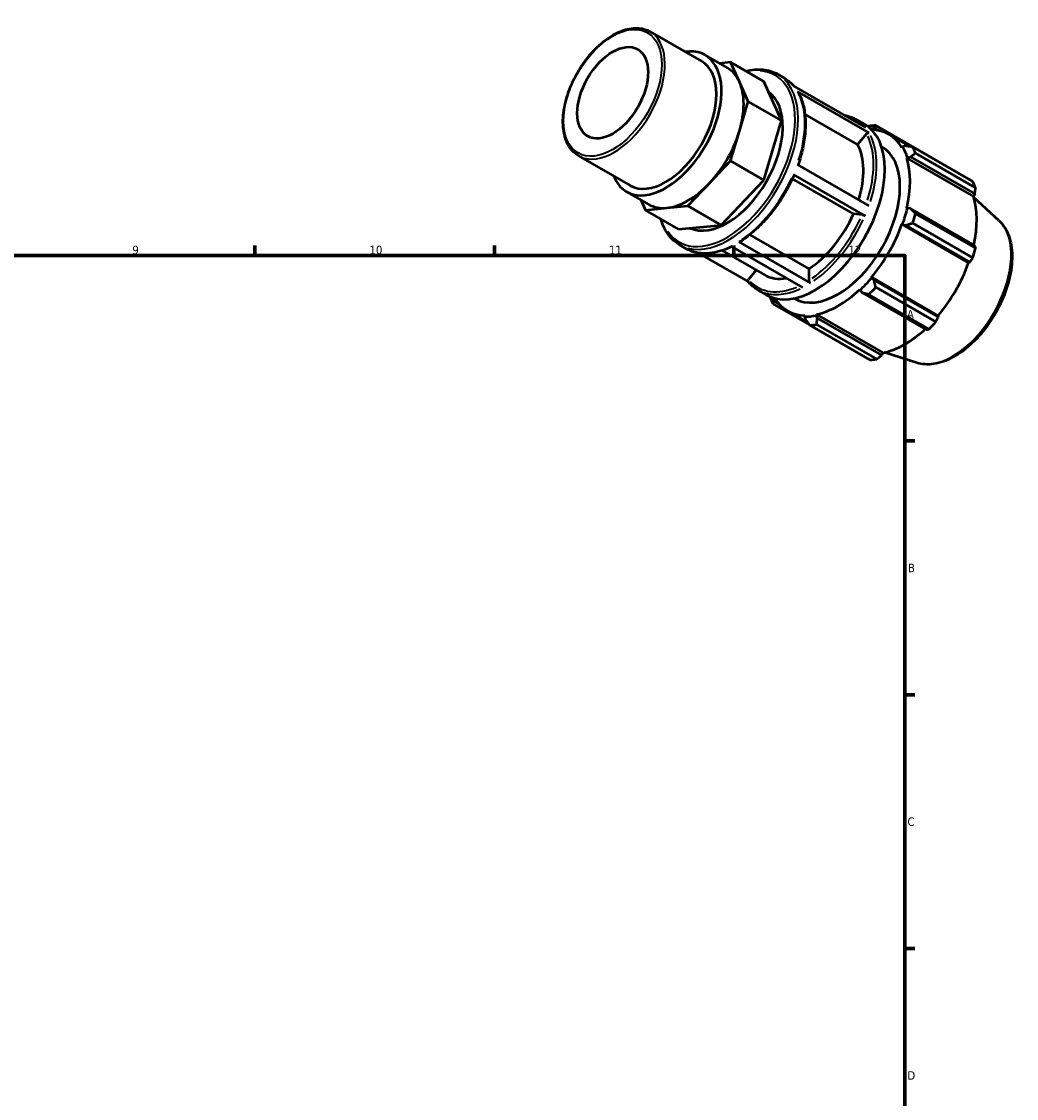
# Model space of a CAD drawing. Header units: millimetres. Extents: x 0 to 931, y 0 to 642.
# Tile 5 of 5: x 562 to 854, y 327 to 642. Entities that reach past the tile are written whole.
import ezdxf

# ---------------------------------------------------------------- set-up
doc = ezdxf.new("R2010")
doc.units = ezdxf.units.MM
for name, color, linetype, lineweight in [('Border (ISO)', 7, 'Continuous', 70), ('Visible (ISO)', 7, 'Continuous', 50), ('Visible Narrow (ISO)', 7, 'Continuous', 35)]:
    doc.layers.add(name, color=color, linetype=linetype, lineweight=lineweight)
doc.styles.add('Note Text (ISO)', font='tahoma.ttf')

# ---------------------------------------------------------------- blocks, each defined once
blk = doc.blocks.new('Borders Default Border')
at = {"layer": 'Border (ISO)'}
for p, q in [((630.75, 574), (630.75, 576.9)), ((700.83, 574), (700.83, 576.9)), ((770.92, 574), (770.92, 576.9)), ((821, 519.75), (823.9, 519.75)), ((821, 445.5), (823.9, 445.5)), ((821, 371.25), (823.9, 371.25))]:
    blk.add_line(p, q, dxfattribs=at)
at = {"layer": 'Border (ISO)', "flags": 128}
blk.add_lwpolyline([(20, 20), (20, 574), (821, 574), (821, 20), (20, 20)], dxfattribs=at)
at = {"layer": 'Border (ISO)', "color": 232, "true_color": 0xca0064, "char_height": 2.5, "attachment_point": 7, "style": 'Note Text (ISO)'}
for s, insert in [('9', (594.88, 574.35)), ('10', (664.29, 574.35)), ('11', (734.37, 574.4)), ('12', (804.46, 574.4)), ('A', (821.59, 555.62)), ('B', (821.89, 481.37)), ('C', (821.73, 407.08)), ('D', (821.73, 332.88))]:
    blk.add_mtext(s, dxfattribs=dict(at, insert=insert))

msp = doc.modelspace()

# ---------------------------------------------------------------- linework, layer by layer
at = {"layer": 'Visible (ISO)'}
for p, q in [((746.371, 639.523), (761.475, 630.825)), ((762.521, 632.641), (769.002, 628.909)), ((769.974, 630.541), (766.716, 630.225)), ((772.557, 624.817), (769.974, 630.541)), ((779.695, 624.943), (769.974, 630.541)), ((783.756, 627.047), (785.72, 625.916)), ((775.141, 619.093), (772.557, 624.817)), ((784.862, 613.495), (779.695, 624.943)), ((788.449, 623.591), (809.436, 611.505)), ((810.557, 609.878), (789.57, 621.964)), ((772.557, 610.394), (775.141, 619.093)), ((784.862, 613.495), (775.141, 619.093)), ((807.159, 606.476), (791.73, 615.361)), ((779.695, 596.096), (784.862, 613.495)), ((806.706, 613.831), (809.123, 612.439)), ((811.266, 611.096), (811.927, 611.42)), ((811.927, 611.42), (813.508, 610.509)), ((830.025, 601.938), (812.439, 612.065)), ((769.974, 601.694), (772.557, 610.394)), ((809.712, 609.651), (807.159, 606.476)), ((811.18, 610.856), (811.266, 611.096)), ((816.296, 609.417), (822.413, 605.894)), ((814.136, 605.86), (814.22, 605.812)), ((820.311, 605.847), (820.11, 605.61)), ((821.165, 606.059), (820.311, 605.847)), ((823.275, 605.777), (840.861, 595.65)), ((725.457, 603.204), (740.561, 594.507)), ((821.514, 602.501), (821.73, 602.704)), ((821.514, 602.501), (841.034, 591.26)), ((821.73, 602.704), (822.614, 602.849)), ((822.614, 602.849), (841.434, 592.011)), ((841.679, 593.837), (824.093, 603.964)), ((763.736, 595.115), (769.974, 601.694)), ((779.695, 596.096), (769.974, 601.694)), ((789.474, 600.666), (810.461, 588.58)), ((767.22, 582.938), (779.695, 596.096)), ((805.921, 586.194), (788.059, 596.48)), ((809.319, 585.664), (788.332, 597.749)), ((739.515, 592.691), (745.996, 588.959)), ((757.499, 588.536), (763.736, 595.115)), ((743.687, 590.288), (745.024, 587.327)), ((841.434, 592.011), (841.034, 591.26)), ((848.451, 584.303), (841.133, 590.944)), ((745.024, 587.327), (751.261, 587.932)), ((754.745, 581.729), (745.024, 587.327)), ((751.261, 587.932), (757.499, 588.536)), ((767.22, 582.938), (757.499, 588.536)), ((808.474, 585.96), (805.921, 586.194)), ((821.73, 587.914), (821.514, 587.868)), ((822.614, 587.744), (821.73, 587.914)), ((841.434, 576.906), (822.614, 587.744)), ((824.093, 586.247), (841.679, 576.12)), ((754.745, 581.729), (767.22, 582.938)), ((820.11, 583.142), (820.311, 583.136)), ((820.11, 583.142), (839.63, 571.901)), ((820.311, 583.136), (821.165, 582.865)), ((840.861, 573.365), (823.275, 583.492)), ((775.61, 580.099), (792.907, 570.139)), ((821.165, 582.865), (839.985, 572.027)), ((755.012, 577.132), (756.975, 576.001)), ((791.096, 564.659), (770.109, 576.744)), ((772.372, 578.034), (793.359, 565.948)), ((760.422, 574.77), (775.167, 566.279)), ((767.501, 575.479), (779.905, 568.336)), ((839.985, 572.027), (839.63, 571.901)), ((777.411, 569.772), (775.173, 566.99)), ((792.907, 570.139), (792.907, 566.732)), ((811.266, 567.47), (811.161, 567.641)), ((811.161, 567.641), (830.681, 556.401)), ((811.927, 566.865), (811.266, 567.47)), ((807.772, 564.067), (807.841, 563.857)), ((830.748, 556.027), (811.927, 566.865)), ((812.439, 564.725), (830.025, 554.598)), ((777.962, 563.916), (780.378, 562.524)), ((782.578, 561.407), (782.707, 561.56)), ((782.629, 560.674), (782.578, 561.407)), ((788.585, 561.491), (788.669, 561.443)), ((807.841, 563.857), (808.429, 563.175)), ((808.429, 563.175), (827.249, 552.337)), ((828.05, 552.514), (810.464, 562.641)), ((782.33, 559.914), (793.097, 553.713)), ((784.167, 559.789), (782.629, 560.674)), ((786.593, 557.838), (792.57, 554.396)), ((791.728, 556.45), (791.623, 556.158)), ((791.623, 556.158), (791.867, 555.313)), ((795.049, 556.49), (795.117, 556.779)), ((795.365, 555.652), (795.049, 556.49)), ((795.117, 556.779), (814.637, 545.538)), ((814.185, 544.814), (795.365, 555.652)), ((830.681, 556.401), (830.748, 556.027)), ((810.751, 543.499), (793.165, 553.626)), ((795.14, 553.817), (812.726, 543.69)), ((814.637, 545.538), (814.185, 544.814)), ((824.454, 542.632), (815.037, 545.628))]:
    msp.add_line(p, q, dxfattribs=at)
msp.add_ellipse((735.461, 621.624), major_axis=(7.32, 12.711), ratio=0.5780931, dxfattribs=at)
for centre, major_axis, start_param, end_param in [((751.018, 612.666), (11.503, 19.975), 2.711893, 6.712885), ((751.018, 612.666), (10.457, 18.159), 3.1415927, 6.2831853), ((757.499, 608.934), (11.503, 19.975), 5.8885525, 6.2831853), ((757.499, 608.934), (11.503, 19.975), 5.1031544, 5.8885525), ((768.931, 602.35), (11.503, 19.975), 3.1947918, 6.2277137), ((794.751, 587.482), (14.372, 24.958), 3.1415927, 6.2831853), ((802.802, 582.845), (15.969, 27.731), 0.3435016, 0.4380292), ((757.499, 608.934), (11.503, 19.975), 4.3177562, 5.1031544), ((801.445, 583.627), (15.011, 26.067), 0.3034989, 0.3213675), ((801.445, 583.627), (14.851, 25.79), 5.975819, 6.5828329), ((801.445, 583.627), (12.775, 22.185), 3.1415927, 6.2831853), ((791.882, 589.134), (11.977, 20.798), 5.0874296, 5.9464417), ((801.445, 583.627), (15.011, 26.067), 5.8012861, 5.975819), ((802.802, 582.845), (15.969, 27.731), 5.8412887, 5.9358163), ((801.445, 583.627), (14.851, 25.79), 5.1904208, 5.8012861), ((820.388, 572.718), (15.969, 27.731), 5.8412887, 5.9358163), ((757.499, 608.934), (-11.503, -19.975), 0.3907654, 1.1761635), ((820.965, 572.386), (-14.851, -25.79), 2.0656152, 2.6596934), ((757.499, 608.934), (-11.503, -19.975), 0, 0.3907654), ((791.882, 589.134), (-11.977, -20.798), 0.8438889, 1.7576515), ((801.445, 583.627), (-15.011, -26.067), 1.8742952, 2.0488282), ((802.802, 582.845), (15.969, 27.731), 5.0558906, 5.1504181), ((801.445, 583.627), (14.851, 25.79), 4.4050227, 5.0158879), ((820.388, 572.718), (-15.969, -27.731), 1.9142979, 2.0088255), ((820.965, 572.386), (-14.851, -25.79), 1.26343, 1.8742952), ((791.882, 589.134), (-11.977, -20.798), 0, 0.4508532), ((801.445, 583.627), (-15.011, -26.067), 1.0888971, 1.26343), ((801.445, 583.627), (14.851, 25.79), 3.6196245, 4.2304897), ((802.802, 582.845), (15.969, 27.731), 4.2704924, 4.36502), ((802.802, 582.845), (-15.969, -27.731), 5.8412887, 5.9358163), ((801.445, 583.627), (-15.011, -26.067), 5.9618178, 5.975819), ((801.445, 583.627), (-14.851, -25.79), 5.9835377, 6.5866842), ((801.445, 583.627), (-15.011, -26.067), 0.3034989, 0.4780318), ((820.388, 572.718), (-15.969, -27.731), 1.1288997, 1.2234273), ((802.802, 582.845), (-15.969, -27.731), 0.3435016, 0.4380292), ((820.965, 572.386), (-14.851, -25.79), 0.4780318, 1.0719493), ((820.388, 572.718), (-15.969, -27.731), 0.3435016, 0.4380292)]:
    msp.add_ellipse(centre, major_axis=major_axis, ratio=0.5780931, start_param=start_param, end_param=end_param, dxfattribs=at)
for points, knots in [([(725.457, 603.204), (724.336, 603.85), (723.389, 604.791), (721.912, 607.176), (721.398, 608.637), (720.852, 611.953), (720.838, 613.821), (721.322, 617.747), (721.821, 619.806), (723.277, 623.901), (724.233, 625.937), (726.502, 629.785), (727.815, 631.598), (730.673, 634.822), (732.217, 636.232), (735.391, 638.508), (737.02, 639.371), (740.204, 640.444), (741.759, 640.656), (744.347, 640.405), (745.42, 640.071), (746.371, 639.523)], [3.9250571, 3.9250571, 3.9250571, 3.9250571, 4.2269828, 4.2269828, 4.5404094, 4.5404094, 4.8644358, 4.8644358, 5.1894869, 5.1894869, 5.5136771, 5.5136771, 5.8375232, 5.8375232, 6.1617941, 6.1617941, 6.4869136, 6.4869136, 6.8103933, 6.8103933, 7.0666498, 7.0666498, 7.0666498, 7.0666498]), ([(774.485, 627.943), (776.201, 628.388), (777.871, 628.543), (781.001, 628.246), (782.462, 627.793), (783.756, 627.047)], [6.55059889, 6.55059889, 6.55059889, 6.55059889, 6.80897845, 6.80897845, 7.06664976, 7.06664976, 7.06664976, 7.06664976]), ([(785.72, 625.916), (785.934, 625.793), (786.144, 625.662), (786.553, 625.384), (786.753, 625.237), (787.144, 624.928), (787.334, 624.766), (787.703, 624.428), (787.883, 624.251), (788.214, 623.902), (788.366, 623.73), (788.515, 623.553)], [0.78346445, 0.78346445, 0.78346445, 0.78346445, 0.82613282, 0.82613282, 0.86880119, 0.86880119, 0.91146956, 0.91146956, 0.95413792, 0.95413792, 0.99266787, 0.99266787, 0.99266787, 0.99266787]), ([(789.57, 621.964), (789.626, 621.932), (789.68, 621.88), (789.716, 621.823), (789.719, 621.818), (789.721, 621.814)], [0, 0, 0, 0, 0.023692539, 0.023692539, 0.025616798, 0.025616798, 0.025616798, 0.025616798]), ([(789.721, 621.814), (790.304, 620.799), (790.773, 619.664), (791.475, 617.2), (791.707, 615.871), (791.932, 613.061), (791.925, 611.582), (791.676, 608.521), (791.433, 606.939), (790.726, 603.749), (790.265, 602.141), (789.701, 600.535)], [1.10814265, 1.10814265, 1.10814265, 1.10814265, 1.2952332, 1.2952332, 1.48232375, 1.48232375, 1.6694143, 1.6694143, 1.85650485, 1.85650485, 2.04115461, 2.04115461, 2.04115461, 2.04115461]), ([(803.259, 615.062), (803.642, 614.996), (804.017, 614.911), (805.203, 614.575), (805.981, 614.249), (806.706, 613.831)], [0.57426104, 0.57426104, 0.57426104, 0.57426104, 0.63900988, 0.63900988, 0.78346445, 0.78346445, 0.78346445, 0.78346445]), ([(809.712, 609.651), (809.76, 609.711), (809.83, 609.775), (809.963, 609.861), (810.048, 609.9), (810.196, 609.94), (810.284, 609.948), (810.424, 609.934), (810.501, 609.911), (810.557, 609.878)], [0.284622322, 0.284622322, 0.284622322, 0.284622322, 0.308377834, 0.308377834, 0.33210924, 0.33210924, 0.355812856, 0.355812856, 0.379494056, 0.379494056, 0.379494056, 0.379494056]), ([(788.536, 597.553), (787.841, 595.94), (787.049, 594.346), (785.294, 591.252), (784.332, 589.752), (782.272, 586.895), (781.174, 585.538), (778.878, 583.015), (777.68, 581.849), (775.225, 579.747), (773.967, 578.811), (772.699, 578.007)], [2.15578652, 2.15578652, 2.15578652, 2.15578652, 2.34280925, 2.34280925, 2.52983198, 2.52983198, 2.7168547, 2.7168547, 2.90387743, 2.90387743, 3.09090016, 3.09090016, 3.09090016, 3.09090016]), ([(788.332, 597.749), (788.388, 597.717), (788.442, 597.68), (788.508, 597.624), (788.532, 597.595), (788.539, 597.568), (788.539, 597.56), (788.536, 597.553)], [0, 0, 0, 0, 0.023692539, 0.023692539, 0.047407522, 0.047407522, 0.057110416, 0.057110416, 0.057110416, 0.057110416]), ([(755.012, 577.132), (753.472, 578.019), (752.173, 579.317), (750.505, 582.054), (749.97, 583.317), (749.583, 584.701)], [3.92505711, 3.92505711, 3.92505711, 3.92505711, 4.23164103, 4.23164103, 4.44110798, 4.44110798, 4.44110798, 4.44110798]), ([(808.474, 585.96), (808.522, 585.956), (808.593, 585.943), (808.725, 585.91), (808.81, 585.884), (808.958, 585.833), (809.046, 585.798), (809.186, 585.735), (809.263, 585.696), (809.319, 585.664)], [0.284622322, 0.284622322, 0.284622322, 0.284622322, 0.308377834, 0.308377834, 0.33210924, 0.33210924, 0.355812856, 0.355812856, 0.379494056, 0.379494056, 0.379494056, 0.379494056]), ([(848.451, 584.303), (849.589, 583.27), (850.49, 581.944), (851.832, 578.757), (852.228, 576.854), (852.441, 572.664), (852.232, 570.361), (851.229, 565.645), (850.434, 563.233), (848.351, 558.542), (847.065, 556.263), (844.127, 552.052), (842.476, 550.12), (838.952, 546.788), (837.08, 545.391), (833.276, 543.292), (831.344, 542.59), (827.716, 542.04), (826.01, 542.137), (824.454, 542.632)], [0.9087145, 0.9087145, 0.9087145, 0.9087145, 1.1973073, 1.1973073, 1.513595, 1.513595, 1.8442104, 1.8442104, 2.1746148, 2.1746148, 2.5033981, 2.5033981, 2.8321004, 2.8321004, 3.1623124, 3.1623124, 3.4932442, 3.4932442, 3.799807, 3.799807, 3.799807, 3.799807]), ([(770.287, 576.642), (769.349, 576.175), (768.412, 575.784), (766.514, 575.149), (765.555, 574.912), (763.675, 574.623), (762.756, 574.571), (760.976, 574.656), (760.116, 574.793), (758.479, 575.257), (757.701, 575.584), (756.975, 576.001)], [3.20919773, 3.20919773, 3.20919773, 3.20919773, 3.34723883, 3.34723883, 3.4916934, 3.4916934, 3.63614797, 3.63614797, 3.78060254, 3.78060254, 3.92505711, 3.92505711, 3.92505711, 3.92505711]), ([(772.699, 578.007), (772.697, 578.005), (772.695, 578.004), (772.653, 577.98), (772.597, 577.969), (772.494, 577.979), (772.428, 578.001), (772.372, 578.034)], [0.330564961, 0.330564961, 0.330564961, 0.330564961, 0.331975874, 0.331975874, 0.355684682, 0.355684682, 0.379378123, 0.379378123, 0.379378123, 0.379378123]), ([(775.12, 566.337), (775.109, 566.35), (775.098, 566.364), (775.056, 566.431), (775.033, 566.503), (775.022, 566.634), (775.034, 566.715), (775.08, 566.851), (775.124, 566.93), (775.173, 566.99)], [0.017397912, 0.017397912, 0.017397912, 0.017397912, 0.023685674, 0.023685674, 0.047386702, 0.047386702, 0.071106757, 0.071106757, 0.094843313, 0.094843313, 0.094843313, 0.094843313]), ([(777.962, 563.916), (777.748, 564.039), (777.538, 564.17), (777.128, 564.449), (776.928, 564.595), (776.538, 564.904), (776.348, 565.066), (775.979, 565.404), (775.799, 565.581), (775.451, 565.948), (775.283, 566.139), (775.12, 566.336)], [3.92505711, 3.92505711, 3.92505711, 3.92505711, 3.96772548, 3.96772548, 4.01039384, 4.01039384, 4.05306221, 4.05306221, 4.09573058, 4.09573058, 4.13839894, 4.13839894, 4.13839894, 4.13839894]), ([(793.359, 565.948), (793.303, 565.98), (793.238, 566.033), (793.134, 566.142), (793.079, 566.217), (793, 566.354), (792.962, 566.44), (792.92, 566.584), (792.907, 566.668), (792.907, 566.732)], [0, 0, 0, 0, 0.023685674, 0.023685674, 0.047386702, 0.047386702, 0.071106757, 0.071106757, 0.094843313, 0.094843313, 0.094843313, 0.094843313])]:
    msp.add_open_spline(points, degree=3, knots=knots, dxfattribs=at)
for points, weights in [([(810.464, 611.874), (810.308, 611.814), (810.153, 611.755)], [1.01508155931, 1.01443511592, 1.01377069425]), ([(811.927, 611.42), (812.169, 611.741), (812.439, 612.065)], [1.0056366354, 1.01076070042, 1.01508155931]), ([(823.275, 605.777), (822.19, 605.926), (821.165, 606.059)], [1.01508155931, 1.01076070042, 1.0056366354]), ([(822.614, 602.849), (823.33, 603.4), (824.093, 603.964)], [1.0056366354, 1.01076070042, 1.01508155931]), ([(830.063, 601.868), (830.044, 601.903), (830.025, 601.938)], [1.00015785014, 1.00007996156, 1]), ([(841.434, 592.011), (841.557, 592.904), (841.679, 593.837)], [1.00235729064, 1.00158684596, 1]), ([(824.093, 586.247), (823.33, 587.016), (822.614, 587.744)], [1.01508155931, 1.01076070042, 1.0056366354]), ([(821.165, 582.865), (822.19, 583.178), (823.275, 583.492)], [1.0056366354, 1.01076070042, 1.01508155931]), ([(841.679, 576.12), (841.557, 576.52), (841.434, 576.906)], [1, 1.00158684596, 1.00235729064]), ([(839.985, 572.027), (840.417, 572.681), (840.861, 573.365)], [1.00235729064, 1.00158684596, 1]), ([(812.439, 564.725), (812.169, 565.822), (811.927, 566.865)], [1.01508155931, 1.01076070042, 1.0056366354]), ([(781.47, 561.984), (781.491, 561.856), (781.511, 561.726)], [1.01405568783, 1.01457416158, 1.01508155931]), ([(808.429, 563.175), (809.417, 562.919), (810.464, 562.641)], [1.0056366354, 1.01076070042, 1.01508155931]), ([(782.33, 559.914), (782.474, 560.307), (782.629, 560.674)], [1.01508155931, 1.01076070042, 1.0056366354]), ([(791.867, 555.313), (792.494, 554.492), (793.165, 553.626)], [1.0056366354, 1.01076070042, 1.01508155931]), ([(795.14, 553.817), (795.246, 554.759), (795.365, 555.652)], [1.01508155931, 1.01076070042, 1.0056366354]), ([(830.025, 554.598), (830.397, 555.325), (830.748, 556.027)], [1, 1.00158684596, 1.00235729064]), ([(827.249, 552.337), (827.645, 552.422), (828.05, 552.514)], [1.00235729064, 1.00158684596, 1]), ([(812.726, 543.69), (813.474, 544.262), (814.185, 544.814)], [1, 1.00158684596, 1.00235729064])]:
    msp.add_rational_spline(points, weights, degree=2, dxfattribs=at)
at = {"layer": 'Visible Narrow (ISO)'}
msp.add_ellipse((735.461, 621.624), major_axis=(10.138, 17.605), ratio=0.5780931, dxfattribs=at)
for centre, major_axis, start_param, end_param in [((735.914, 621.364), (-10.457, -18.159), 0.1570796, 2.984513), ((768.931, 602.35), (14.053, 24.403), 2.8647286, 6.5600494), ((769.384, 602.09), (-14.372, -24.958), 0.1570796, 2.984513), ((771.347, 600.959), (14.372, 24.958), 6.080466, 6.2725159), ((771.347, 600.959), (14.372, 24.958), 5.0694004, 5.9118253), ((791.882, 589.134), (14.053, 24.403), 6.2556105, 6.3107601), ((792.334, 588.873), (14.372, 24.958), 6.080466, 6.2725159), ((791.882, 589.134), (14.053, 24.403), 5.0762605, 5.910875), ((792.334, 588.873), (14.372, 24.958), 5.0694004, 5.9118253), ((771.347, 600.959), (-14.372, -24.958), 0.8806102, 1.7230351), ((791.882, 589.134), (-14.053, -24.403), 0.8816289, 1.7217774), ((792.334, 588.873), (14.372, 24.958), 4.0222028, 4.8646277), ((834.936, 564.341), (12.093, 21), 3.4113974, 6.0133806), ((771.347, 600.959), (-14.372, -24.958), 0.0361319, 0.686507), ((791.882, 589.134), (-14.053, -24.403), 6.1163775, 6.9342219), ((792.334, 588.873), (-14.372, -24.958), 0.0361319, 0.686507)]:
    msp.add_ellipse(centre, major_axis=major_axis, ratio=0.5780931, start_param=start_param, end_param=end_param, dxfattribs=at)

# ---------------------------------------------------------------- block references
msp.add_blockref('Borders Default Border', (0, 0))

doc.saveas('drawing.dxf')
